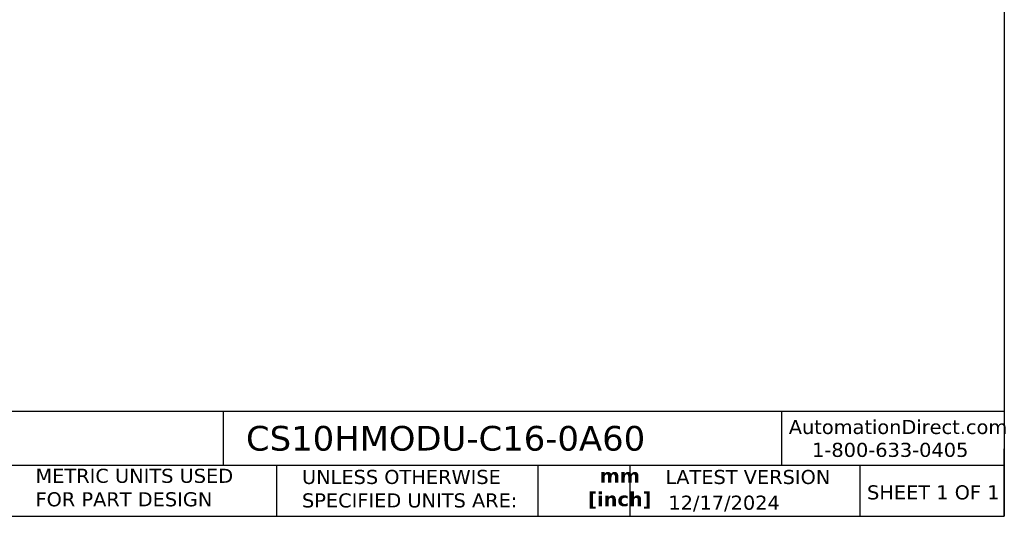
# Model space of a CAD drawing. Header units: millimetres. Extents: x 6 to 273, y 6 to 210.
# Tile 2 of 4: x 125 to 273, y 6 to 81. Entities that reach past the tile are written whole.
import ezdxf

# ---------------------------------------------------------------- set-up
doc = ezdxf.new("R2010")
doc.units = ezdxf.units.MM
doc.linetypes.add('SLD-Solid', pattern=[0])
doc.layers.add('TEXT', color=140, linetype='SLD-Solid', lineweight=25)
doc.styles.add('SLDTEXTSTYLE0', font='VERDANA.TTF')
doc.styles.add('SLDTEXTSTYLE1', font='VERDANAB.TTF')

msp = doc.modelspace()

# ---------------------------------------------------------------- linework, layer by layer
at = {"layer": 'TEXT'}
for p, q in [((273.05, 209.55), (273.05, 6.35)), ((273.05, 22.126), (6.35, 22.126)), ((155.759, 22.126), (155.759, 13.97)), ((239.575, 22.126), (239.575, 13.97)), ((273.05, 6.35), (273.05, 16.51)), ((273.05, 13.97), (6.35, 13.97)), ((163.78, 13.97), (163.78, 6.35)), ((203.024, 13.97), (203.024, 6.35)), ((216.812, 13.97), (216.812, 6.35)), ((251.349, 13.97), (251.349, 6.35)), ((6.35, 6.35), (273.05, 6.35))]:
    msp.add_line(p, q, dxfattribs=at)

# ---------------------------------------------------------------- texts
at = {"color": 179, "linetype": 'SLD-Solid', "lineweight": 18, "char_height": 2.11667, "attachment_point": 1, "style": 'SLDTEXTSTYLE0'}
for s, insert in [('AutomationDirect.com', (240.695, 20.836)), ('1-800-633-0405', (244.192, 17.397))]:
    msp.add_mtext(s, dxfattribs=dict(at, insert=insert))
at = {"layer": 'TEXT'}
for s, insert, char_height, attachment_point, style in [('CS10HMODU-C16-0A60', (159.208, 19.934), 3.70417, 1, 'SLDTEXTSTYLE0'), ('METRIC UNITS USED ^JFOR PART DESIGN', (127.604, 13.498), 2.11667, 1, 'SLDTEXTSTYLE0'), ('UNLESS OTHERWISE ^JSPECIFIED UNITS ARE:', (167.608, 13.331), 2.11667, 1, 'SLDTEXTSTYLE0'), ('LATEST VERSION', (234.552, 13.324), 2.11667, 2, 'SLDTEXTSTYLE0'), ('mm^J[inch]', (215.324, 13.521), 2.1167, 2, 'SLDTEXTSTYLE1'), ('SHEET 1 OF 1', (252.441, 11.011), 2.11667, 1, 'SLDTEXTSTYLE0'), ('12/17/2024', (222.613, 9.46), 2.1167, 1, 'SLDTEXTSTYLE0')]:
    msp.add_mtext(s, dxfattribs=dict(at, insert=insert, char_height=char_height, attachment_point=attachment_point, style=style))

doc.saveas('drawing.dxf')
